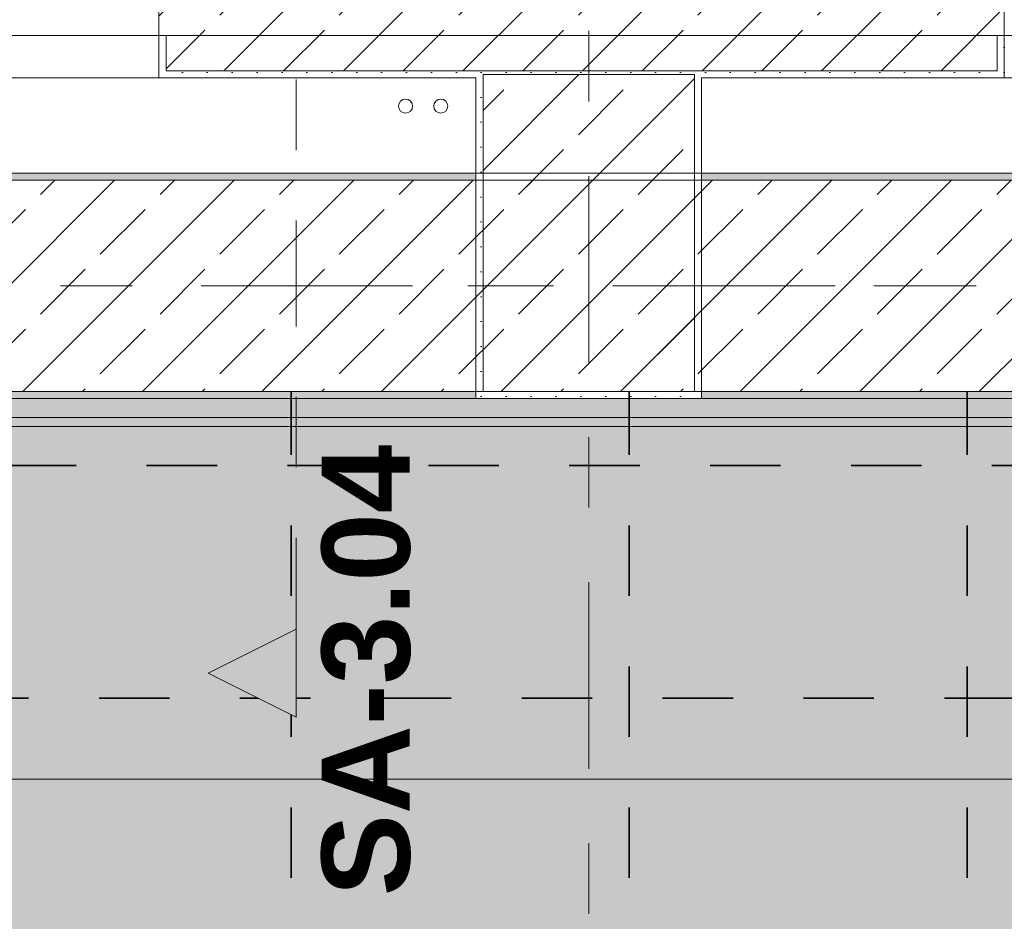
# Model space of a CAD drawing. Header units: metres. Extents: x -3.6 to 65.4, y -11 to 16.8.
# Tile 60 of 178: x 3.3 to 4.7, y 12.2 to 13.5. Entities that reach past the tile are written whole.
import ezdxf

# ---------------------------------------------------------------- set-up
doc = ezdxf.new("R2010")
doc.units = ezdxf.units.M
doc.header["$MEASUREMENT"] = 0
for name, pattern in [('Achse', [0.2, 0.1, -0.05, 0, -0.05]), ('Schnittlinie', [0.3, 0.15, -0.075, 0, -0.075]), ('Strichlinie doppelt', [0.546806, 0.264583, -0.105833, 0.070556, -0.105833]), ('Wipeout_Contour', [1, 0, -1])]:
    doc.linetypes.add(name, pattern=pattern)
for name, color, linetype in [('154 - Bemaßung_ Beschriftung.Ausbau - Deckenspiegel', 7, 'Continuous'), ('203 - Marker.Schnitt - Ausbaudetail SA', 7, 'Continuous'), ('451 - Universal.Achsen Raster', 7, 'Continuous'), ('604 - Struktur.Wand Aussen', 7, 'Continuous'), ('607 - Struktur.Stütze', 7, 'Continuous'), ('608 - Struktur.Träger', 7, 'Continuous'), ('801 - HKLSE.Heizung_ Klima_ Lüftung', 7, 'Continuous'), ('Neubau_651 - Abdeckung.Decke abgehängt_ bekleidet', 7, 'Continuous'), ('Neubau_653 - Abdeckung.TB Verkofferung', 7, 'Continuous')]:
    doc.layers.add(name, color=color, linetype=linetype)
doc.styles.add('ERSTELLTER_STIL_1', font='txt')
doc.styles.add('ERSTELLTER_STIL_2', font='txt')
doc.dimstyles.new('ERSTELLTER_STIL__1', dxfattribs={"dimtxt": 0.1, "dimasz": 0.0532, "dimexe": 0.18, "dimexo": 0.0625, "dimgap": 0, "dimtad": 1, "dimtih": 1, "dimtoh": 1, "dimzin": 0, "dimdsep": 46, "dimtxsty": 'ERSTELLTER_STIL_2', "dimblk": 'ARROWHEAD_2', "dimblk1": 'ARROWHEAD_2', "dimblk2": 'ARROWHEAD_2', "dimcen": 0.09, "dimse1": 1, "dimse2": 1, "dimclrd": 7, "dimclre": 7, "dimclrt": 7, "dimazin": 0, "dimtfac": 1, "dimtdec": 4, "dimtmove": 0, "dimatfit": 3, "dimfxl": 1, "dimtolj": 1, "dimtzin": 0, "dimarcsym": 0})
pattern_1 = [(45, (0, 0), (-0.0848528, 0.0848528), []), (45, (-0.04243, 0.04243), (-0.0848528, 0.0848528), [0.09, -0.03])]
pattern_2 = [(45, (0, 0), (-0.01767767, 0.01767767), [0, -0.025])]

# ---------------------------------------------------------------- blocks, each defined once
blk = doc.blocks.new('*D222')
at = {"layer": '154 - Bemaßung_ Beschriftung.Ausbau - Deckenspiegel', "color": 7, "linetype": 'Continuous', "lineweight": 5}
for p, q in [((3.2275, 14.5711), (3.2275, 14.6761)), ((3.7075, 14.5711), (3.7075, 14.6761)), ((3.2477, 14.6586), (3.2073, 14.5886)), ((3.7277, 14.6586), (3.6873, 14.5886)), ((3.2275, 14.6236), (3.7075, 14.6236))]:
    blk.add_line(p, q, dxfattribs=at)
at = {"layer": '154 - Bemaßung_ Beschriftung.Ausbau - Deckenspiegel', "color": 7, "lineweight": 5, "insert": (3.3916, 14.6436), "char_height": 0.1, "attachment_point": 7, "style": 'ERSTELLTER_STIL_2'}
blk.add_mtext('\\A1;{\\pql;\\fArial|b0|i0|c0|p38;48}', dxfattribs=at)
blk = doc.blocks.new('ARROWHEAD_2')
at = {"color": 0, "linetype": 'Continuous', "lineweight": 0}
for p, q in [((-0.378, -0.655), (0.378, 0.655)), ((0, 0), (-1, 0))]:
    blk.add_line(p, q, dxfattribs=at)
blk = doc.blocks.new('*D223')
at = {"layer": '154 - Bemaßung_ Beschriftung.Ausbau - Deckenspiegel', "color": 7, "linetype": 'Continuous', "lineweight": 5}
for p, q in [((3.7075, 14.5711), (3.7075, 14.6761)), ((4.1875, 14.5711), (4.1875, 14.6761)), ((3.7277, 14.6586), (3.6873, 14.5886)), ((4.2077, 14.6586), (4.1673, 14.5886)), ((3.7075, 14.6236), (4.1875, 14.6236))]:
    blk.add_line(p, q, dxfattribs=at)
at = {"layer": '154 - Bemaßung_ Beschriftung.Ausbau - Deckenspiegel', "color": 7, "lineweight": 5, "insert": (3.8716, 14.6436), "char_height": 0.1, "attachment_point": 7, "style": 'ERSTELLTER_STIL_2'}
blk.add_mtext('\\A1;{\\pql;\\fArial|b0|i0|c0|p38;48}', dxfattribs=at)
blk = doc.blocks.new('*D224')
at = {"layer": '154 - Bemaßung_ Beschriftung.Ausbau - Deckenspiegel', "color": 7, "linetype": 'Continuous', "lineweight": 5}
for p, q in [((4.1875, 14.5711), (4.1875, 14.6761)), ((4.6675, 14.5711), (4.6675, 14.6761)), ((4.2077, 14.6586), (4.1673, 14.5886)), ((4.6877, 14.6586), (4.6473, 14.5886)), ((4.1875, 14.6236), (4.6675, 14.6236))]:
    blk.add_line(p, q, dxfattribs=at)
at = {"layer": '154 - Bemaßung_ Beschriftung.Ausbau - Deckenspiegel', "color": 7, "lineweight": 5, "insert": (4.3516, 14.6436), "char_height": 0.1, "attachment_point": 7, "style": 'ERSTELLTER_STIL_2'}
blk.add_mtext('\\A1;{\\pql;\\fArial|b0|i0|c0|p38;48}', dxfattribs=at)
blk = doc.blocks.new('*D225')
at = {"layer": '154 - Bemaßung_ Beschriftung.Ausbau - Deckenspiegel', "color": 7, "linetype": 'Continuous', "lineweight": 5}
for p, q in [((4.6675, 14.5711), (4.6675, 14.6761)), ((5.1475, 14.5711), (5.1475, 14.6761)), ((4.6877, 14.6586), (4.6473, 14.5886)), ((5.1677, 14.6586), (5.1273, 14.5886)), ((4.6675, 14.6236), (5.1475, 14.6236))]:
    blk.add_line(p, q, dxfattribs=at)
at = {"layer": '154 - Bemaßung_ Beschriftung.Ausbau - Deckenspiegel', "color": 7, "lineweight": 5, "insert": (4.8316, 14.6436), "char_height": 0.1, "attachment_point": 7, "style": 'ERSTELLTER_STIL_2'}
blk.add_mtext('\\A1;{\\pql;\\fArial|b0|i0|c0|p38;48}', dxfattribs=at)

msp = doc.modelspace()

# ---------------------------------------------------------------- hatches: boundary and pattern name
at = {"layer": '604 - Struktur.Wand Aussen', "linetype": 'Continuous', "lineweight": 0, "true_color": 0x000000}
h = msp.add_hatch(dxfattribs=at)
h.set_pattern_fill('Beton__Stahlbeton_0001', color=18, style=0, pattern_type=2)
h.set_pattern_definition(pattern_1)
h.paths.add_polyline_path([(3.52, 13.505), (3.53, 13.505), (3.53, 13.455), (4.71, 13.455), (4.71, 13.505), (4.72, 13.505), (4.72, 13.575), (4.71, 13.575), (4.68, 13.575), (4.68, 13.695), (3.56, 13.695), (3.56, 13.575), (3.53, 13.575), (3.52, 13.575)])
h = msp.add_hatch(dxfattribs=at)
h.set_pattern_fill('Gips_0001', color=18, style=0, pattern_type=2)
h.set_pattern_definition(pattern_2)
h.paths.add_polyline_path([(3.53, 13.445), (3.53, 13.505), (3.52, 13.505), (3.52, 13.445)])
h = msp.add_hatch(dxfattribs=at)
h.set_pattern_fill('Gips_0001', color=18, style=0, pattern_type=2)
h.set_pattern_definition(pattern_2)
h.paths.add_polyline_path([(4.71, 13.445), (4.72, 13.445), (4.72, 13.505), (4.71, 13.505)])
h = msp.add_hatch(dxfattribs=at)
h.set_pattern_fill('Gips_0001', color=18, style=0, pattern_type=2)
h.set_pattern_definition(pattern_2)
h.paths.add_polyline_path([(3.53, 13.445), (3.97, 13.445), (3.97, 13.455), (3.53, 13.455)])
h = msp.add_hatch(dxfattribs=at)
h.set_pattern_fill('Gips_0001', color=18, style=0, pattern_type=2)
h.set_pattern_definition(pattern_2)
h.paths.add_polyline_path([(4.29, 13.455), (4.29, 13.445), (4.71, 13.445), (4.71, 13.455)])
at = {"layer": '607 - Struktur.Stütze', "linetype": 'Continuous', "lineweight": 0, "true_color": 0x000000}
h = msp.add_hatch(dxfattribs=at)
h.set_pattern_fill('Gips_0001', color=18, style=0, pattern_type=2)
h.set_pattern_definition(pattern_2)
h.paths.add_polyline_path([(3.97, 13.455), (3.97, 13.445), (3.98, 13.445), (3.98, 13.45), (4.28, 13.45), (4.28, 13.445), (4.29, 13.445), (4.29, 13.455)])
h = msp.add_hatch(dxfattribs=at)
h.set_pattern_fill('Beton__Stahlbeton_0001', color=18, style=0, pattern_type=2)
h.set_pattern_definition(pattern_1)
h.paths.add_polyline_path([(3.98, 13), (4.28, 13), (4.28, 13.45), (3.98, 13.45)])
h = msp.add_hatch(dxfattribs=at)
h.set_pattern_fill('Gips_0001', color=18, style=0, pattern_type=2)
h.set_pattern_definition(pattern_2)
h.paths.add_polyline_path([(3.97, 12.99), (4.29, 12.99), (4.29, 13.445), (4.28, 13.445), (4.28, 13), (3.98, 13), (3.98, 13.445), (3.97, 13.445)])
at = {"layer": '608 - Struktur.Träger', "linetype": 'Continuous', "lineweight": 0, "true_color": 0x000000}
h = msp.add_hatch(dxfattribs=at)
h.set_pattern_fill('Gips_0001', color=18, style=0, pattern_type=2)
h.set_pattern_definition(pattern_2)
h.paths.add_polyline_path([(0.69, 13.31), (0.69, 13.3), (3.97, 13.3), (3.97, 13.31)])
h = msp.add_hatch(dxfattribs=at)
h.set_pattern_fill('Gips_0001', color=18, style=0, pattern_type=2)
h.set_pattern_definition(pattern_2)
h.paths.add_polyline_path([(4.29, 13.3), (7.57, 13.3), (7.57, 13.31), (4.29, 13.31)])
h = msp.add_hatch(dxfattribs=at)
h.set_pattern_fill('Beton__Stahlbeton_0001', color=18, style=0, pattern_type=2)
h.set_pattern_definition(pattern_1)
h.paths.add_polyline_path([(0.38, 13), (0.69, 13), (3.97, 13), (4.29, 13), (7.57, 13), (7.89, 13), (11.17, 13), (11.48, 13), (11.48, 13.3), (11.17, 13.3), (7.89, 13.3), (7.57, 13.3), (4.29, 13.3), (3.97, 13.3), (0.69, 13.3), (0.38, 13.3)])
h = msp.add_hatch(dxfattribs=at)
h.set_pattern_fill('Gips_0001', color=18, style=0, pattern_type=2)
h.set_pattern_definition(pattern_2)
h.paths.add_polyline_path([(0.69, 13), (0.69, 12.99), (3.97, 12.99), (3.97, 13)])
h = msp.add_hatch(dxfattribs=at)
h.set_pattern_fill('Gips_0001', color=18, style=0, pattern_type=2)
h.set_pattern_definition(pattern_2)
h.paths.add_polyline_path([(4.29, 12.99), (7.57, 12.99), (7.57, 13), (4.29, 13)])
at = {"layer": 'Neubau_651 - Abdeckung.Decke abgehängt_ bekleidet', "linetype": 'Continuous', "lineweight": 13, "true_color": 0xffbfbf}
h = msp.add_hatch(dxfattribs=at)
h.set_pattern_fill('Kreise_2_0001', color=254, style=0, pattern_type=2)
h.set_pattern_definition([(0, (0.02475, 0), (0, 0.238995), [0.035, -0.203995]), (0, (0.02475, 0.0845), (0, 0.238995), [0.035, -0.203995]), (0, (0.14425, 0.1195), (0, 0.238995), [0.035, -0.203995]), (0, (0.14425, 0.204), (0, 0.238995), [0.035, -0.203995]), (90, (0, 0.02475), (-0.238995, 0), [0.035, -0.203995]), (90, (0.0845, 0.02475), (-0.238995, 0), [0.035, -0.203995]), (90, (0.1195, 0.14425), (-0.238995, 0), [0.035, -0.203995]), (90, (0.204, 0.14425), (-0.238995, 0), [0.035, -0.203995]), (315, (0, 0.02475), (0.1194975, 0.1194975), [0.035, -0.133995]), (315, (0.05975, 0.0845), (0.1194975, 0.1194975), [0.035, -0.133995]), (45, (0, 0.05975), (-0.1194975, 0.1194975), [0.035, -0.133995]), (45, (0.05975, 0), (-0.1194975, 0.1194975), [0.035, -0.133995])])
h.paths.add_polyline_path([(0.7475, 9.15), (7.1475, 9.15), (7.1475, 12.45), (0.7475, 12.45)])
at = {"layer": 'Neubau_653 - Abdeckung.TB Verkofferung', "linetype": 'Continuous', "lineweight": 0, "true_color": 0x000000}
h = msp.add_hatch(dxfattribs=at)
h.set_pattern_fill('Gips_0001', color=18, style=0, pattern_type=2)
h.set_pattern_definition(pattern_2)
h.paths.add_polyline_path([(0.7025, 12.9505), (7.55, 12.9505), (7.55, 12.963), (0.7025, 12.963)])

# ---------------------------------------------------------------- linework, layer by layer
at = {"layer": '203 - Marker.Schnitt - Ausbaudetail SA', "color": 7, "linetype": 'Schnittlinie', "lineweight": 13}
msp.add_line((3.7147, 14.1425), (3.7147, 12.663), dxfattribs=at)
at = {"layer": '451 - Universal.Achsen Raster', "color": 160, "linetype": 'Strichlinie doppelt', "lineweight": 9, "true_color": 0x3232ff}
for p, q in [((4.13, -10.585), (4.13, 16.355)), ((64.935, 13.15), (-3.175, 13.15))]:
    msp.add_line(p, q, dxfattribs=at)
at = {"layer": '604 - Struktur.Wand Aussen', "color": 7, "linetype": 'Continuous', "lineweight": 13}
for p, q in [((3.52, 13.575), (3.52, 13.505)), ((4.72, 13.575), (4.72, 13.505)), ((3.53, 13.455), (3.53, 13.505)), ((4.71, 13.455), (4.71, 13.505)), ((3.53, 13.455), (4.71, 13.455)), ((1.12, 13.445), (3.52, 13.445)), ((4.72, 13.445), (7.12, 13.445))]:
    msp.add_line(p, q, dxfattribs=at)
at = {"layer": '604 - Struktur.Wand Aussen', "color": 7, "linetype": 'Continuous', "lineweight": 5}
for p, q in [((3.52, 13.505), (3.52, 13.455)), ((3.53, 13.505), (3.52, 13.505)), ((4.71, 13.505), (4.72, 13.505)), ((4.72, 13.505), (4.72, 13.455)), ((3.52, 13.455), (3.52, 13.445)), ((4.72, 13.455), (4.72, 13.445)), ((3.53, 13.445), (3.52, 13.445)), ((4.71, 13.445), (4.72, 13.445))]:
    msp.add_line(p, q, dxfattribs=at)
at = {"layer": '604 - Struktur.Wand Aussen', "color": 7, "linetype": 'Continuous', "lineweight": 5, "flags": 128}
for points in [[(3.53, 13.445), (3.97, 13.445)], [(4.29, 13.445), (4.71, 13.445)]]:
    msp.add_lwpolyline(points, dxfattribs=at)
at = {"layer": '607 - Struktur.Stütze', "color": 7, "linetype": 'Continuous', "lineweight": 13, "flags": 128}
msp.add_lwpolyline([(3.98, 13), (4.28, 13), (4.28, 13.45), (3.98, 13.45)], close=True, dxfattribs=at)
at = {"layer": '607 - Struktur.Stütze', "color": 7, "linetype": 'Continuous', "lineweight": 5, "flags": 128}
msp.add_lwpolyline([(3.97, 13.445), (3.97, 12.99), (4.29, 12.99), (4.29, 13.445)], dxfattribs=at)
at = {"layer": '608 - Struktur.Träger', "color": 7, "linetype": 'Continuous', "lineweight": 13}
for p, q in [((0.38, 13.31), (11.48, 13.31)), ((3.97, 13.3), (0.69, 13.3)), ((4.29, 13.3), (3.97, 13.3)), ((7.57, 13.3), (4.29, 13.3)), ((0.38, 12.99), (11.48, 12.99))]:
    msp.add_line(p, q, dxfattribs=at)
at = {"layer": '608 - Struktur.Träger', "color": 7, "linetype": 'Continuous', "lineweight": 5}
for p, q in [((3.97, 13.31), (0.69, 13.31)), ((3.97, 13.31), (3.97, 13.3)), ((4.29, 13.31), (4.29, 13.3)), ((7.57, 13.31), (4.29, 13.31)), ((3.97, 13), (3.97, 12.99)), ((4.29, 13), (4.29, 12.99)), ((3.97, 12.99), (0.69, 12.99)), ((7.57, 12.99), (4.29, 12.99))]:
    msp.add_line(p, q, dxfattribs=at)
at = {"layer": '608 - Struktur.Träger', "color": 7, "linetype": 'Achse', "lineweight": 9}
msp.add_line((0.38, 13.15), (11.48, 13.15), dxfattribs=at)
at = {"layer": '608 - Struktur.Träger', "color": 7, "linetype": 'Continuous', "lineweight": 13, "flags": 128}
msp.add_lwpolyline([(11.48, 13), (11.17, 13), (7.89, 13), (7.57, 13), (4.29, 13), (3.97, 13), (0.69, 13), (0.38, 13)], dxfattribs=at)
at = {"layer": '801 - HKLSE.Heizung_ Klima_ Lüftung', "color": 7, "linetype": 'Continuous', "lineweight": 5}
for centre in [(3.87, 13.405), (3.92, 13.405)]:
    msp.add_circle(centre, 0.01, dxfattribs=at)
at = {"layer": 'Neubau_651 - Abdeckung.Decke abgehängt_ bekleidet', "color": 1, "linetype": 'Achse', "lineweight": 35}
for p, q in [((3.7075, 8.51), (3.7075, 13)), ((4.1875, 8.51), (4.1875, 13)), ((4.6675, 8.51), (4.6675, 13)), ((0.7025, 12.895), (7.66, 12.895)), ((0.235, 12.565), (7.66, 12.565))]:
    msp.add_line(p, q, dxfattribs=at)
at = {"layer": 'Neubau_651 - Abdeckung.Decke abgehängt_ bekleidet', "color": 1, "linetype": 'Continuous', "lineweight": 13, "flags": 128}
msp.add_lwpolyline([(0.7475, 9.15), (7.1475, 9.15), (7.1475, 12.45), (0.7475, 12.45)], close=True, dxfattribs=at)
msp.add_lwpolyline([(0.7475, 9.15), (7.1475, 9.15), (7.1475, 12.45), (0.7475, 12.45)], close=True, dxfattribs=at)
at = {"layer": 'Neubau_653 - Abdeckung.TB Verkofferung', "color": 1, "linetype": 'Continuous', "lineweight": 9}
for p, q in [((0.7025, 13.505), (7.55, 13.505)), ((0.7025, 12.9505), (7.55, 12.9505))]:
    msp.add_line(p, q, dxfattribs=at)
at = {"layer": 'Neubau_653 - Abdeckung.TB Verkofferung', "color": 1, "linetype": 'Continuous', "lineweight": 5}
for p, q in [((7.55, 12.99), (0.7025, 12.99)), ((7.55, 12.963), (0.7025, 12.963)), ((7.55, 12.9505), (0.7025, 12.9505))]:
    msp.add_line(p, q, dxfattribs=at)

# ---------------------------------------------------------------- texts
at = {"layer": '203 - Marker.Schnitt - Ausbaudetail SA', "color": 7, "lineweight": 13, "insert": (3.878, 12.9246), "char_height": 0.125, "attachment_point": 9, "rotation": 90, "style": 'ERSTELLTER_STIL_1'}
msp.add_mtext('\\A1;{\\pqr;\\pt0;\\fArial|b1|i0|c0|p38;SA-3.04}', dxfattribs=at)

# ---------------------------------------------------------------- dimensions: what is measured, and where the dimension line sits
at = {"layer": '154 - Bemaßung_ Beschriftung.Ausbau - Deckenspiegel', "color": 7, "linetype": 'Continuous', "lineweight": 5}
for base, p1, p2, picture, middle in [((4.6675, 14.6236), (4.1875, 12.6096), (4.6675, 12.6447), '*D224', (4.4278, 14.6936)), ((5.1475, 14.6236), (4.6675, 12.6447), (5.1475, 12.6491), '*D225', (4.9078, 14.6936))]:
    dim = msp.add_linear_dim(base=base, p1=p1, p2=p2, dimstyle='ERSTELLTER_STIL__1', dxfattribs=at)
    dim.commit()
    dim.dimension.update_dxf_attribs({"geometry": picture, "text_midpoint": middle, "dimtype": 160})

# ---------------------------------------------------------------- next in the draw order: wipeouts: each hides what was drawn before it
at = {"color": 254, "linetype": 'Wipeout_Contour', "lineweight": 0, "ltscale": 39.26309}
msp.add_wipeout([(3.7147, 12.538), (3.7147, 12.663), (3.5897, 12.6005)], dxfattribs=at).dxf.layer = '203 - Marker.Schnitt - Ausbaudetail SA'

# ---------------------------------------------------------------- next in the draw order: hatches: boundary and pattern name
at = {"layer": 'Neubau_651 - Abdeckung.Decke abgehängt_ bekleidet', "linetype": 'Continuous', "lineweight": 13, "true_color": 0xffbfbf}
h = msp.add_hatch(dxfattribs=at)
h.set_pattern_fill('sechseckig_0001', color=254, style=0, pattern_type=2)
h.set_pattern_definition([(90, (0, 0), (-0.1299038, 0), [0.075, -0.15]), (90, (-0.06495, 0.1125), (-0.1299038, 0), [0.075, -0.15]), (150, (5e-18, 0.075), (0.0649519, 0.1125), [0.075, -0.15]), (150, (-0.1299, 0.075), (0.0649519, 0.1125), [0.075, -0.15]), (210, (0, 0), (-0.0649519, 0.1125), [0.075, -0.15]), (210, (-0.1299, 8e-18), (-0.0649519, 0.1125), [0.075, -0.15])])
h.paths.add_polyline_path([(0.7025, 12.69), (0.235, 12.69), (0.235, 8.51), (7.66, 8.51), (7.66, 12.99), (0.7025, 12.99)])
h.paths.add_polyline_path([(0.7475, 9.15), (0.7475, 12.45), (7.1475, 12.45), (7.1475, 9.15)], flags=0)

# ---------------------------------------------------------------- next in the draw order: linework, layer by layer
at = {"layer": '203 - Marker.Schnitt - Ausbaudetail SA', "color": 7, "linetype": 'Continuous', "lineweight": 13, "flags": 128}
msp.add_lwpolyline([(3.7147, 12.538), (3.7147, 12.663), (3.5897, 12.6005)], close=True, dxfattribs=at)
at = {"layer": 'Neubau_651 - Abdeckung.Decke abgehängt_ bekleidet', "color": 1, "linetype": 'Continuous', "lineweight": 13, "flags": 128}
msp.add_lwpolyline([(0.7025, 12.69), (0.235, 12.69), (0.235, 8.51), (7.66, 8.51), (7.66, 12.99), (0.7025, 12.99)], close=True, dxfattribs=at)

# ---------------------------------------------------------------- next in the draw order: dimensions: what is measured, and where the dimension line sits
at = {"layer": '154 - Bemaßung_ Beschriftung.Ausbau - Deckenspiegel', "color": 7, "linetype": 'Continuous', "lineweight": 5}
for base, p1, p2, picture, middle in [((3.7075, 14.6236), (3.2275, 12.6315), (3.7075, 12.1052), '*D222', (3.4678, 14.6936)), ((4.1875, 14.6236), (3.7075, 12.1052), (4.1875, 12.6096), '*D223', (3.9478, 14.6936))]:
    dim = msp.add_linear_dim(base=base, p1=p1, p2=p2, dimstyle='ERSTELLTER_STIL__1', dxfattribs=at)
    dim.commit()
    dim.dimension.update_dxf_attribs({"geometry": picture, "text_midpoint": middle, "dimtype": 160})

doc.saveas('drawing.dxf')
